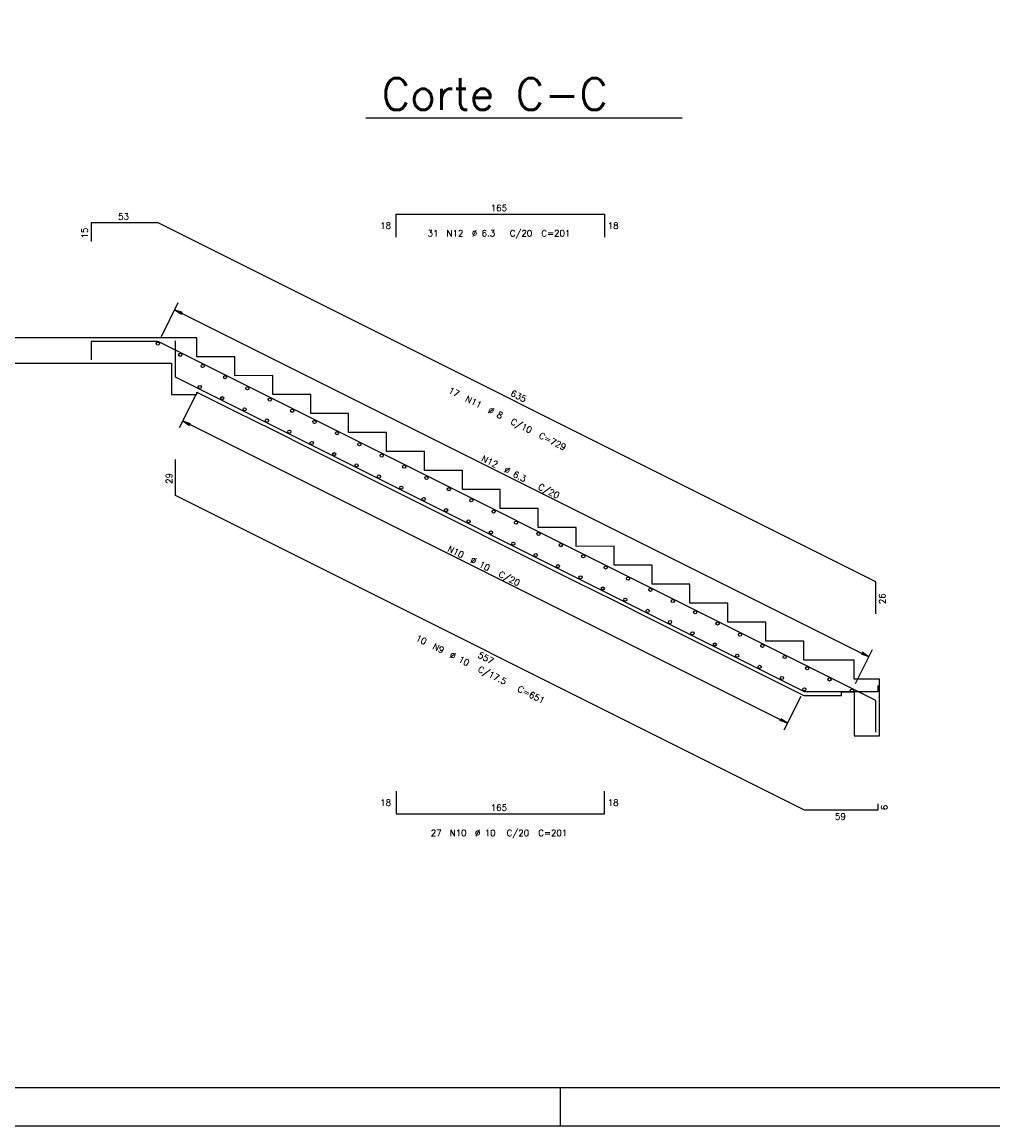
# Model space of a CAD drawing. Extents: x 0 to 84.1, y 0 to 59.4.
# Tile 3 of 6: x 32.9 to 58.5, y 0 to 29.1. Entities that reach past the tile are written whole.
import ezdxf

# ---------------------------------------------------------------- set-up
doc = ezdxf.new("R2010")
doc.units = 0
doc.header["$MEASUREMENT"] = 0
for name, color, linetype in [('1', 1, 'CONTINUOUS'), ('2', 2, 'CONTINUOUS'), ('3', 3, 'CONTINUOUS'), ('6', 6, 'CONTINUOUS')]:
    doc.layers.add(name, color=color, linetype=linetype)
doc.styles.get("Standard").update_dxf_attribs({"font": 'ROMANS.SHX'})

msp = doc.modelspace()

# ---------------------------------------------------------------- linework, layer by layer
at = {"layer": '1', "linetype": 'Continuous'}
for p, q in [((41.97257, 26.581369), (50.305904, 26.581369)), ((36.490519, 20.685649), (34.723853, 20.685649)), ((34.723853, 20.685649), (34.723853, 20.198982)), ((55.418339, 11.221739), (36.490519, 20.685649)), ((36.947005, 19.745591), (36.947005, 20.699649)), ((53.537612, 11.450287), (36.947005, 19.745591)), ((55.470945, 11.450287), (53.537612, 11.450287)), ((55.470945, 11.616954), (55.470945, 11.450287)), ((55.418339, 10.378315), (55.418339, 11.221739))]:
    msp.add_line(p, q, dxfattribs=at)
for points in [[(37.515005, 20.782982), (36.847005, 20.782982), (36.847005, 20.782315), (30.847672, 20.782315)], [(30.847672, 20.115649), (36.847005, 20.115649), (36.847005, 19.281649), (37.515005, 19.281649), (37.515005, 19.349787), (38.514005, 18.850287), (39.514005, 18.350287), (40.514005, 17.850287), (41.514005, 17.350287), (42.514005, 16.850287), (43.514005, 16.350287), (44.514005, 15.850287), (45.514005, 15.350287), (46.514005, 14.850287), (47.514005, 14.350287), (48.514005, 13.850287), (49.514005, 13.350287), (50.514005, 12.850287), (51.514005, 12.350287), (52.514005, 11.850287), (53.514005, 11.350287), (54.514672, 11.350287), (54.514672, 11.448649), (54.847005, 11.448649), (54.847005, 10.281648), (55.515005, 10.281648), (55.515005, 11.782982), (54.848005, 11.782982), (54.848005, 12.282649), (54.514672, 12.282649), (53.514672, 12.282316), (53.514672, 12.782649), (52.514672, 12.782316), (52.514672, 13.282649), (51.514672, 13.282316), (51.514672, 13.782649), (50.514672, 13.782316), (50.514672, 14.282649), (49.514672, 14.282316), (49.514672, 14.782649), (48.514672, 14.782316), (48.514672, 15.282649), (47.514672, 15.282316), (47.514672, 15.782649), (46.514672, 15.782316), (46.514672, 16.282649), (45.514672, 16.282316), (45.514672, 16.782649), (44.514672, 16.782316), (44.514672, 17.282649), (43.514672, 17.282316), (43.514672, 17.782649), (42.514672, 17.782316), (42.514672, 18.282649), (41.514672, 18.282316), (41.514672, 18.782649), (40.514672, 18.782316), (40.514672, 19.282649), (39.514672, 19.282316), (39.514672, 19.782649), (38.514672, 19.782316), (38.514672, 20.282649), (37.515005, 20.282316), (37.515005, 20.782982)]]:
    msp.add_lwpolyline(points, dxfattribs=at)
at = {"layer": '2', "linetype": 'Continuous'}
for p, q in [((36.578248, 20.814148), (37.025461, 21.708575)), ((36.932292, 21.522236), (55.232225, 12.37227)), ((36.932292, 21.522236), (37.129198, 21.454186)), ((36.932292, 21.522236), (37.104876, 21.405542)), ((36.485078, 20.627809), (36.485078, 20.627809)), ((37.498266, 19.297597), (37.051053, 18.40317)), ((37.591436, 19.483936), (37.591436, 19.483936)), ((37.144222, 18.589509), (53.084808, 10.619215)), ((37.144222, 18.589509), (37.341128, 18.521458)), ((37.144222, 18.589509), (37.316806, 18.472814)), ((54.878181, 11.664181), (55.325394, 12.558609)), ((55.232225, 12.37227), (55.035319, 12.44032)), ((55.232225, 12.37227), (55.059641, 12.488964)), ((53.532022, 11.513642), (53.532022, 11.513642)), ((54.785011, 11.477842), (54.785011, 11.477842)), ((53.438852, 11.327303), (52.991639, 10.432876)), ((53.084808, 10.619215), (52.887902, 10.687265)), ((53.084808, 10.619215), (52.912225, 10.73591)), ((47.100006, 0), (47.100006, 1)), ((0, 0), (84.100006, 0))]:
    msp.add_line(p, q, dxfattribs=at)
msp.add_lwpolyline([(83.100006, 1), (2.5, 1), (2.5, 58.400002), (83.100006, 58.400002), (83.100006, 1)], dxfattribs=at)
at = {"layer": '3', "linetype": 'Continuous'}
for centre in [(36.485078, 20.627809), (37.075399, 20.332649), (37.665719, 20.037489), (37.591436, 19.483936), (38.25604, 19.742328), (38.181828, 19.18874), (38.84636, 19.447168), (38.77222, 18.893544), (39.43668, 19.152008), (39.362612, 18.598348), (40.027001, 18.856848), (39.953004, 18.303152), (40.617321, 18.561688), (40.543396, 18.007956), (41.207642, 18.266527), (41.797962, 17.971367), (41.133788, 17.712759), (42.388282, 17.676207), (41.72418, 17.417563), (42.978603, 17.381047), (42.314572, 17.122367), (43.568923, 17.085886), (42.904964, 16.827171), (44.159244, 16.790726), (43.495357, 16.531975), (44.749564, 16.495566), (44.085749, 16.236779), (45.339885, 16.200406), (44.676141, 15.941583), (45.930205, 15.905246), (45.266533, 15.646387), (46.520525, 15.610085), (45.856925, 15.351191), (47.110846, 15.314925), (46.447317, 15.055995), (47.701166, 15.019765), (47.037709, 14.760799), (48.291487, 14.724605), (47.628101, 14.465603), (48.881807, 14.429445), (48.218493, 14.170407), (49.472127, 14.134284), (48.808885, 13.875211), (50.062448, 13.839124), (49.399277, 13.580015), (50.652768, 13.543964), (49.989669, 13.284819), (51.243089, 13.248804), (50.580062, 12.989623), (51.833409, 12.953643), (51.170454, 12.694427), (52.42373, 12.658483), (51.760846, 12.399231), (53.01405, 12.363323), (52.351238, 12.104034), (53.60437, 12.068163), (52.94163, 11.808838), (54.194691, 11.773003), (53.532022, 11.513642), (54.785011, 11.477842)]:
    msp.add_circle(centre, 0.041667, dxfattribs=at)
at = {"layer": '6', "linetype": 'Continuous'}
for p, q in [((42.764505, 23.437287), (42.764505, 24.037287)), ((42.764505, 24.037287), (48.264505, 24.037287)), ((48.264505, 24.037287), (48.264505, 23.437287)), ((36.490519, 23.810649), (34.723853, 23.810649)), ((34.723853, 23.810649), (34.723853, 23.323982)), ((55.418339, 14.346739), (36.490519, 23.810649)), ((36.947005, 16.620591), (36.947005, 17.574649)), ((53.537612, 8.325287), (36.947005, 16.620591)), ((55.418339, 13.503315), (55.418339, 14.346739)), ((42.764505, 8.825287), (42.764505, 8.225287)), ((48.264505, 8.225287), (48.264505, 8.825287)), ((55.470945, 8.491954), (55.470945, 8.325287)), ((42.764505, 8.225287), (48.264505, 8.225287)), ((55.470945, 8.325287), (53.537612, 8.325287))]:
    msp.add_line(p, q, dxfattribs=at)

# ---------------------------------------------------------------- texts
at = {"layer": '1', "linetype": 'Continuous'}
msp.add_text('Corte C-C', height=0.833333, dxfattribs=at).set_placement((42.389237, 26.789702))
at = {"layer": '2', "linetype": 'Continuous'}
for s, p in [('165', (45.264505, 24.120621)), ('53', (35.440519, 23.893982)), ('18', (42.347839, 23.653954)), ('31', (43.597839, 23.453954)), ('N12', (44.097839, 23.453954)), ('%%c 6.3', (44.764505, 23.453954)), ('C/20', (45.764505, 23.453954)), ('C=201', (46.597839, 23.453954)), ('18', (48.347839, 23.653954)), ('18', (42.347839, 8.441954)), ('165', (45.264505, 8.30862)), ('18', (48.347839, 8.441954)), ('59', (54.337612, 8.075287)), ('27', (43.681172, 7.641954)), ('N10', (44.181172, 7.641954)), ('%%c 10', (44.847839, 7.641954)), ('C/20', (45.681172, 7.641954)), ('C=201', (46.514505, 7.641954))]:
    msp.add_text(s, height=0.166667, dxfattribs=at).set_placement(p)
for s, rotation, p in [('15', 90, (34.640519, 23.400649)), ('17', 333.434948, (44.128307, 19.339568)), ('N11', 333.434948, (44.57552, 19.115962)), ('635', 333.434948, (45.76809, 19.265033)), ('%%c 8', 333.434948, (45.171805, 18.817819)), ('C/10', 333.434948, (45.76809, 18.519677)), ('C=729', 333.434948, (46.513446, 18.146999)), ('N12', 333.434948, (45.001492, 17.543538)), ('%%c 6.3', 333.434948, (45.597777, 17.245395)), ('29', 90, (36.863672, 16.930953)), ('C/20', 333.434948, (46.492204, 16.798182)), ('N10', 333.434948, (44.108285, 15.163379)), ('%%c 10', 333.434948, (44.704569, 14.865236)), ('C/20', 333.434948, (45.449925, 14.492558)), ('26', 90, (55.668339, 13.75836)), ('10', 333.434948, (43.267115, 12.808349)), ('N9', 333.434948, (43.714329, 12.584742)), ('%%c 10', 333.434948, (44.161543, 12.361136)), ('557', 333.434948, (44.906899, 12.361136)), ('C/17.5', 333.434948, (44.906899, 11.988458)), ('C=651', 333.434948, (45.950397, 11.466708)), ('6', 90, (55.720945, 8.325287))]:
    msp.add_text(s, height=0.166667, rotation=rotation, dxfattribs=at).set_placement(p)

doc.saveas('drawing.dxf')
